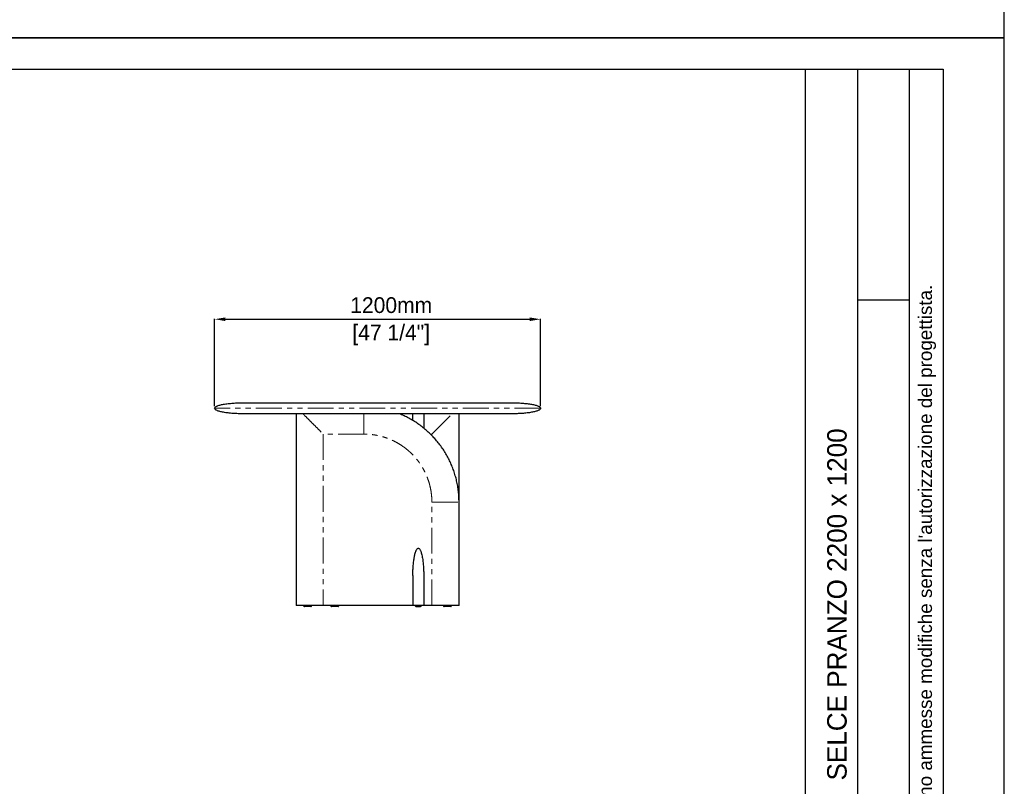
# Model space of a CAD drawing. Header units: millimetres. Extents: x -590 to 14136, y -480 to 15138.
# Tile 21 of 27: x 10510 to 14136, y 7178 to 9999. Entities that reach past the tile are written whole.
import ezdxf

# ---------------------------------------------------------------- set-up
doc = ezdxf.new("R2010")
doc.units = ezdxf.units.MM
doc.header["$LTSCALE"] = 15
doc.header["$PDSIZE"] = -1
doc.linetypes.add('SLD-Phantom', pattern=[12.7, 6.35, -1.27, 1.27, -1.27, 1.27, -1.27])
doc.linetypes.add('SLD-Solid', pattern=[0])
doc.layers.add('QUOTE', color=8, linetype='Continuous')
doc.styles.get("Standard").update_dxf_attribs({"font": 'GOTHIC.TTF'})
doc.dimstyles.new('Prodotti USA', dxfattribs={"dimtxt": 58, "dimasz": 40, "dimexe": 2, "dimexo": 8, "dimgap": 20, "dimtad": 1, "dimzin": 12, "dimtxsty": 'Standard', "dimcen": 2.5, "dimclrd": 252, "dimclre": 252, "dimclrt": 252, "dimadec": 0, "dimazin": 3, "dimtfac": 1, "dimtmove": 0, "dimatfit": 3, "dimfxl": 1, "dimarcsym": 0})

# ---------------------------------------------------------------- blocks, each defined once
blk = doc.blocks.new('*D49')
at = {"layer": 'Defpoints', "color": 0, "transparency": 16777216}
for p in [(12427.8, 8896.6), (11227.8, 8569), (12427.8, 8569)]:
    blk.add_point(p, dxfattribs=at)
at = {"layer": 'QUOTE', "color": 252, "lineweight": -2, "transparency": 16777216}
for p, q in [((11227.8, 8577), (11227.8, 8898.6)), ((11267.8, 8896.6), (12387.8, 8896.6)), ((12427.8, 8577), (12427.8, 8898.6))]:
    blk.add_line(p, q, dxfattribs=at)
at = {"layer": 'QUOTE', "color": 252, "transparency": 16777216}
for points in [[(11267.8, 8903.2), (11267.8, 8889.9), (11227.8, 8896.6)], [(12387.8, 8903.2), (12387.8, 8889.9), (12427.8, 8896.6)]]:
    blk.add_solid(points, dxfattribs=at)
at = {"layer": 'QUOTE', "color": 252, "lineweight": 5, "transparency": 16777216, "char_height": 58, "attachment_point": 2}
for s, insert in [('1200mm', (11878, 8977.5)), ('[47 1/4"]', (11878, 8876.6))]:
    blk.add_mtext(s, dxfattribs=dict(at, insert=insert))

msp = doc.modelspace()

# ---------------------------------------------------------------- linework, layer by layer
for p, q in [((13402.389, 9816.951), (13402.389, 6842.142)), ((13594.512, 9816.951), (13594.512, 6842.142)), ((13786.635, 6842.142), (13786.635, 9816.951)), ((13594.512, 8967.5), (13786.635, 8967.5))]:
    msp.add_line(p, q)
at = {"color": 7, "linetype": 'SLD-Solid', "lineweight": 25}
for p, q in [((11527.816, 8548.962), (11527.816, 7843.962)), ((11957.816, 8523.962), (11957.816, 8548.962)), ((11997.816, 8548.962), (11997.816, 8523.962)), ((12127.816, 8224.137), (12127.816, 8548.962)), ((12127.816, 7843.962), (12127.816, 8223.962)), ((11957.816, 7953.962), (11957.816, 7843.962)), ((11997.816, 7953.962), (11997.816, 7843.962)), ((11627.816, 7843.962), (11527.816, 7843.962)), ((11555.316, 7843.962), (11555.316, 7842.962)), ((11585.316, 7842.962), (11585.316, 7843.962)), ((11957.816, 7843.962), (11627.816, 7843.962)), ((11655.316, 7843.962), (11655.316, 7842.962)), ((11685.316, 7842.962), (11685.316, 7843.962)), ((11997.816, 7843.962), (11957.816, 7843.962)), ((11966.316, 7843.962), (11966.316, 7842.962)), ((11969.317, 7839.962), (11986.316, 7839.962)), ((11989.316, 7842.962), (11989.316, 7843.962)), ((12027.816, 7843.962), (11997.816, 7843.962)), ((12070.316, 7843.962), (12070.316, 7842.962)), ((12100.316, 7842.962), (12100.316, 7843.962))]:
    msp.add_line(p, q, dxfattribs=at)
at = {"color": 8, "linetype": 'SLD-Phantom', "lineweight": 18}
for p, q in [((11627.816, 8473.962), (11627.816, 7843.962)), ((11777.816, 8473.962), (11627.816, 8473.962)), ((12027.816, 8473.962), (12022.644, 8473.962)), ((12027.816, 8473.962), (12027.816, 8468.791)), ((12027.816, 7843.962), (12027.816, 8223.962))]:
    msp.add_line(p, q, dxfattribs=at)
msp.add_lwpolyline([(6996.074, 9816.951), (13910.585, 9816.951), (13910.585, 4859.754), (6996.074, 4859.754)], close=True)
at = {"color": 7, "linetype": 'SLD-Solid', "lineweight": 25}
for centre, start, end in [((11558.316, 7842.962), 179.981129, 270), ((11582.316, 7842.962), 269.999594, 0.028368), ((11658.316, 7842.962), 179.981129, 270), ((11682.316, 7842.962), 269.999594, 0.028368), ((11969.316, 7842.962), 179.968199, 270), ((11986.316, 7842.962), 269.99999, 359.997765), ((12073.316, 7842.962), 179.981129, 270), ((12097.316, 7842.962), 269.999594, 0.028368)]:
    msp.add_arc(centre, 3, start, end, dxfattribs=at)
for points, knots in [([(11227.816, 8568.962), (11227.816, 8570.141), (11228.34, 8571.364), (11230.058, 8573.221), (11230.786, 8573.844), (11232.566, 8575.088), (11233.619, 8575.709), (11236.055, 8576.94), (11237.439, 8577.55), (11240.536, 8578.747), (11242.248, 8579.335), (11245.985, 8580.478), (11248.011, 8581.034), (11252.35, 8582.103), (11254.664, 8582.616), (11261.987, 8584.081), (11267.378, 8584.955), (11278.812, 8586.45), (11284.852, 8587.071), (11297.161, 8588.046), (11303.429, 8588.399), (11315.81, 8588.858), (11321.923, 8588.962), (11327.816, 8588.962)], [0, 0, 0, 0, 0.125, 0.125, 0.1875, 0.1875, 0.25, 0.25, 0.3125, 0.3125, 0.375, 0.375, 0.4375, 0.4375, 0.5, 0.5, 0.625, 0.625, 0.75, 0.75, 0.875, 0.875, 1, 1, 1, 1]), ([(11327.816, 8548.962), (11321.923, 8548.962), (11315.81, 8549.067), (11303.429, 8549.525), (11297.161, 8549.879), (11284.852, 8550.854), (11278.812, 8551.475), (11267.378, 8552.97), (11261.987, 8553.844), (11254.664, 8555.308), (11252.35, 8555.822), (11248.011, 8556.891), (11245.985, 8557.447), (11242.248, 8558.59), (11240.536, 8559.178), (11237.439, 8560.375), (11236.055, 8560.985), (11233.619, 8562.216), (11232.566, 8562.837), (11230.786, 8564.081), (11230.058, 8564.704), (11228.34, 8566.561), (11227.816, 8567.784), (11227.816, 8568.962)], [0, 0, 0, 0, 0.125, 0.125, 0.25, 0.25, 0.375, 0.375, 0.5, 0.5, 0.5625, 0.5625, 0.625, 0.625, 0.6875, 0.6875, 0.75, 0.75, 0.8125, 0.8125, 0.875, 0.875, 1, 1, 1, 1]), ([(11327.816, 8588.962), (11327.817, 8588.962), (11327.818, 8588.962), (11327.833, 8588.962), (11327.855, 8588.962), (11327.887, 8588.962), (11327.928, 8588.962), (11327.978, 8588.962), (11328.037, 8588.962), (11328.105, 8588.962), (11328.182, 8588.962), (11328.268, 8588.962), (11328.364, 8588.962), (11328.468, 8588.962), (11328.582, 8588.962), (11328.704, 8588.962), (11328.836, 8588.962), (11328.977, 8588.962), (11329.127, 8588.962), (11329.285, 8588.962), (11329.453, 8588.962), (11329.63, 8588.962), (11329.817, 8588.962), (11330.012, 8588.962), (11330.216, 8588.962), (11330.43, 8588.962), (11330.652, 8588.962), (11330.884, 8588.962), (11331.124, 8588.962), (11331.374, 8588.962), (11331.633, 8588.962), (11331.901, 8588.962), (11332.178, 8588.962), (11332.464, 8588.962), (11332.759, 8588.962), (11333.063, 8588.962), (11333.376, 8588.962), (11333.699, 8588.962), (11334.03, 8588.962), (11334.371, 8588.962), (11334.72, 8588.962), (11335.079, 8588.962), (11335.447, 8588.962), (11335.824, 8588.962), (11336.21, 8588.962), (11336.605, 8588.962), (11337.009, 8588.962), (11338.865, 8588.962), (11342.604, 8588.962), (11349.147, 8588.962), (11356.848, 8588.962), (11365.692, 8588.962), (11375.64, 8588.962), (11386.672, 8588.962), (11398.771, 8588.962), (11413.373, 8588.962), (11430.851, 8588.962), (11451.623, 8588.962), (11474.011, 8588.962), (11497.903, 8588.962), (11523.214, 8588.962), (11549.833, 8588.962), (11577.634, 8588.962), (11606.511, 8588.962), (11636.338, 8588.962), (11666.979, 8588.962), (11698.312, 8588.962), (11730.201, 8588.962), (11762.505, 8588.962), (11795.09, 8588.962), (11827.815, 8588.962), (11860.541, 8588.962), (11893.126, 8588.962), (11925.43, 8588.962), (11957.319, 8588.962), (11988.652, 8588.962), (12019.293, 8588.962), (12049.12, 8588.962), (12077.997, 8588.962), (12105.798, 8588.962), (12132.417, 8588.962), (12157.728, 8588.962), (12181.62, 8588.962), (12204.008, 8588.962), (12224.78, 8588.962), (12242.258, 8588.962), (12256.86, 8588.962), (12268.959, 8588.962), (12279.991, 8588.962), (12289.94, 8588.962), (12298.784, 8588.962), (12306.484, 8588.962), (12313.027, 8588.962), (12316.937, 8588.962), (12319.068, 8588.962), (12319.882, 8588.962), (12320.656, 8588.962), (12321.391, 8588.962), (12322.086, 8588.962), (12322.741, 8588.962), (12323.356, 8588.962), (12323.932, 8588.962), (12324.468, 8588.962), (12324.964, 8588.962), (12325.421, 8588.962), (12325.838, 8588.962), (12326.215, 8588.962), (12326.552, 8588.962), (12326.85, 8588.962), (12327.108, 8588.962), (12327.326, 8588.962), (12327.505, 8588.962), (12327.644, 8588.962), (12327.743, 8588.962), (12327.804, 8588.962), (12327.812, 8588.962), (12327.816, 8588.962)], [0, 0, 0, 0, 0.00136295, 0.00272536, 0.00408725, 0.00544865, 0.00680957, 0.00817005, 0.00953011, 0.01088978, 0.01224907, 0.01360801, 0.01496663, 0.01632496, 0.01768301, 0.01904082, 0.0203984, 0.02175578, 0.02311299, 0.02447006, 0.025827, 0.02718384, 0.0285406, 0.02989732, 0.03125402, 0.03261071, 0.03396743, 0.0353242, 0.03668105, 0.038038, 0.03939507, 0.04075229, 0.04210969, 0.04346729, 0.04482511, 0.04618318, 0.04754153, 0.04890017, 0.05025914, 0.05161846, 0.05297815, 0.05433824, 0.05569875, 0.05705971, 0.05842114, 0.05978307, 0.06114552, 0.06250851, 0.07815261, 0.09375917, 0.10936598, 0.12501079, 0.1406549, 0.15626146, 0.17186826, 0.18751308, 0.20836005, 0.22916265, 0.25001048, 0.27085745, 0.29166005, 0.31250788, 0.33335485, 0.35415745, 0.37500528, 0.39585225, 0.41665485, 0.43750268, 0.45834965, 0.47915225, 0.50000008, 0.52084705, 0.54164965, 0.56249748, 0.58334445, 0.60414705, 0.62499488, 0.64584185, 0.66664445, 0.68749228, 0.70833925, 0.72914185, 0.74998968, 0.77083665, 0.79163925, 0.81248708, 0.82813118, 0.84373774, 0.85934454, 0.87498936, 0.89063346, 0.90624002, 0.92184682, 0.93749164, 0.94034083, 0.94318776, 0.94603264, 0.94887572, 0.95171722, 0.95455735, 0.95739635, 0.96023445, 0.96307187, 0.96590884, 0.96874558, 0.97158233, 0.97441931, 0.97725675, 0.98009488, 0.98293391, 0.98577409, 0.98861564, 0.99145877, 0.99430373, 0.99715073, 1, 1, 1, 1]), ([(12327.816, 8588.962), (12333.708, 8588.962), (12339.821, 8588.858), (12352.203, 8588.399), (12358.47, 8588.046), (12370.78, 8587.071), (12376.82, 8586.45), (12388.254, 8584.955), (12393.645, 8584.081), (12400.967, 8582.616), (12403.281, 8582.103), (12407.621, 8581.034), (12409.647, 8580.478), (12413.384, 8579.335), (12415.096, 8578.747), (12418.192, 8577.55), (12419.576, 8576.94), (12422.013, 8575.709), (12423.066, 8575.088), (12424.846, 8573.844), (12425.574, 8573.221), (12427.292, 8571.364), (12427.816, 8570.141), (12427.816, 8568.962)], [0, 0, 0, 0, 0.125, 0.125, 0.25, 0.25, 0.375, 0.375, 0.5, 0.5, 0.5625, 0.5625, 0.625, 0.625, 0.6875, 0.6875, 0.75, 0.75, 0.8125, 0.8125, 0.875, 0.875, 1, 1, 1, 1]), ([(12427.816, 8568.962), (12427.816, 8567.784), (12427.292, 8566.561), (12425.574, 8564.704), (12424.846, 8564.081), (12423.066, 8562.837), (12422.013, 8562.216), (12419.576, 8560.985), (12418.192, 8560.375), (12415.096, 8559.178), (12413.384, 8558.59), (12409.647, 8557.447), (12407.621, 8556.891), (12403.281, 8555.822), (12400.967, 8555.308), (12393.645, 8553.844), (12388.254, 8552.97), (12376.82, 8551.475), (12370.78, 8550.854), (12358.47, 8549.879), (12352.203, 8549.525), (12339.821, 8549.067), (12333.708, 8548.962), (12327.816, 8548.962)], [0, 0, 0, 0, 0.125, 0.125, 0.1875, 0.1875, 0.25, 0.25, 0.3125, 0.3125, 0.375, 0.375, 0.4375, 0.4375, 0.5, 0.5, 0.625, 0.625, 0.75, 0.75, 0.875, 0.875, 1, 1, 1, 1]), ([(12327.816, 8548.962), (12327.815, 8548.962), (12327.813, 8548.962), (12327.799, 8548.962), (12327.777, 8548.962), (12327.745, 8548.962), (12327.704, 8548.962), (12327.654, 8548.962), (12327.595, 8548.962), (12327.527, 8548.962), (12327.45, 8548.962), (12327.363, 8548.962), (12327.268, 8548.962), (12327.164, 8548.962), (12327.05, 8548.962), (12326.927, 8548.962), (12326.796, 8548.962), (12326.655, 8548.962), (12326.505, 8548.962), (12326.346, 8548.962), (12326.178, 8548.962), (12326.001, 8548.962), (12325.815, 8548.962), (12325.62, 8548.962), (12325.416, 8548.962), (12325.202, 8548.962), (12324.98, 8548.962), (12324.748, 8548.962), (12324.507, 8548.962), (12324.258, 8548.962), (12323.999, 8548.962), (12323.731, 8548.962), (12323.454, 8548.962), (12323.168, 8548.962), (12322.873, 8548.962), (12322.569, 8548.962), (12322.255, 8548.962), (12321.933, 8548.962), (12321.602, 8548.962), (12321.261, 8548.962), (12320.911, 8548.962), (12320.553, 8548.962), (12320.185, 8548.962), (12319.808, 8548.962), (12319.422, 8548.962), (12319.027, 8548.962), (12318.623, 8548.962), (12316.767, 8548.962), (12313.028, 8548.962), (12306.485, 8548.962), (12298.784, 8548.962), (12289.94, 8548.962), (12279.991, 8548.962), (12268.96, 8548.962), (12256.861, 8548.962), (12242.259, 8548.962), (12224.781, 8548.962), (12204.009, 8548.962), (12181.62, 8548.962), (12157.729, 8548.962), (12132.418, 8548.962), (12105.798, 8548.962), (12077.998, 8548.962), (12049.121, 8548.962), (12019.294, 8548.962), (11988.653, 8548.962), (11957.32, 8548.962), (11925.431, 8548.962), (11893.127, 8548.962), (11860.542, 8548.962), (11827.816, 8548.962), (11795.091, 8548.962), (11762.506, 8548.962), (11730.202, 8548.962), (11698.313, 8548.962), (11666.98, 8548.962), (11636.339, 8548.962), (11606.511, 8548.962), (11577.635, 8548.962), (11549.834, 8548.962), (11523.215, 8548.962), (11497.904, 8548.962), (11474.012, 8548.962), (11451.623, 8548.962), (11430.852, 8548.962), (11413.373, 8548.962), (11398.771, 8548.962), (11386.673, 8548.962), (11375.641, 8548.962), (11365.692, 8548.962), (11356.848, 8548.962), (11349.148, 8548.962), (11342.605, 8548.962), (11338.695, 8548.962), (11336.563, 8548.962), (11335.75, 8548.962), (11334.975, 8548.962), (11334.241, 8548.962), (11333.546, 8548.962), (11332.891, 8548.962), (11332.276, 8548.962), (11331.7, 8548.962), (11331.164, 8548.962), (11330.668, 8548.962), (11330.211, 8548.962), (11329.794, 8548.962), (11329.417, 8548.962), (11329.08, 8548.962), (11328.782, 8548.962), (11328.524, 8548.962), (11328.305, 8548.962), (11328.127, 8548.962), (11327.988, 8548.962), (11327.889, 8548.962), (11327.827, 8548.962), (11327.82, 8548.962), (11327.816, 8548.962)], [0, 0, 0, 0, 0.00136295, 0.00272536, 0.00408725, 0.00544865, 0.00680957, 0.00817005, 0.00953011, 0.01088978, 0.01224907, 0.01360801, 0.01496663, 0.01632496, 0.01768301, 0.01904082, 0.0203984, 0.02175578, 0.02311299, 0.02447006, 0.025827, 0.02718384, 0.0285406, 0.02989732, 0.03125402, 0.03261071, 0.03396743, 0.0353242, 0.03668105, 0.038038, 0.03939507, 0.04075229, 0.04210969, 0.04346729, 0.04482511, 0.04618318, 0.04754153, 0.04890017, 0.05025914, 0.05161846, 0.05297815, 0.05433824, 0.05569875, 0.05705971, 0.05842114, 0.05978307, 0.06114552, 0.06250851, 0.07815261, 0.09375917, 0.10936598, 0.12501079, 0.1406549, 0.15626146, 0.17186826, 0.18751308, 0.20836005, 0.22916265, 0.25001048, 0.27085745, 0.29166005, 0.31250788, 0.33335485, 0.35415745, 0.37500528, 0.39585225, 0.41665485, 0.43750268, 0.45834965, 0.47915225, 0.50000008, 0.52084705, 0.54164965, 0.56249748, 0.58334445, 0.60414705, 0.62499488, 0.64584185, 0.66664445, 0.68749228, 0.70833925, 0.72914185, 0.74998968, 0.77083665, 0.79163925, 0.81248708, 0.82813118, 0.84373774, 0.85934454, 0.87498936, 0.89063346, 0.90624002, 0.92184682, 0.93749164, 0.94034083, 0.94318776, 0.94603264, 0.94887572, 0.95171722, 0.95455735, 0.95739635, 0.96023445, 0.96307187, 0.96590884, 0.96874558, 0.97158233, 0.97441931, 0.97725675, 0.98009488, 0.98293391, 0.98577409, 0.98861564, 0.99145877, 0.99430373, 0.99715073, 1, 1, 1, 1]), ([(12127.816, 8223.962), (12127.709, 8230.508), (12127.494, 8243.599), (12125.77, 8263.171), (12123.034, 8282.62), (12119.197, 8301.884), (12114.299, 8320.904), (12108.344, 8339.62), (12101.345, 8357.973), (12093.317, 8375.899), (12084.292, 8393.345), (12074.306, 8410.259), (12063.394, 8426.591), (12051.588, 8442.29), (12038.924, 8457.303), (12025.435, 8471.581), (12011.157, 8485.07), (11996.143, 8497.735), (11980.445, 8509.541), (11964.113, 8520.453), (11947.199, 8530.44), (11929.751, 8539.458), (11916.479, 8545.422), (11909.066, 8548.418), (11907.719, 8548.962)], [0, 0, 0, 0, 0.04712703, 0.09424974, 0.14137077, 0.18849069, 0.23560938, 0.28272735, 0.32984717, 0.37696796, 0.42408825, 0.47120962, 0.51833159, 0.56545296, 0.61257325, 0.65969404, 0.70681483, 0.75393511, 0.80105649, 0.84817846, 0.89529983, 0.94242012, 0.98954091, 1, 1, 1, 1]), ([(11997.816, 8523.962), (11997.816, 8515.59), (11997.816, 8506.287), (11997.816, 8497.011), (11997.816, 8496.084)], [0, 0, 0, 0, 0.90004177, 1, 1, 1, 1]), ([(11957.816, 7953.962), (11957.816, 7953.996), (11957.816, 7959.493), (11957.991, 7970.454), (11958.83, 7986.815), (11960.243, 8003.135), (11962.085, 8016.178), (11963.857, 8025.979), (11965.28, 8032.56), (11967.139, 8039.083), (11969.231, 8044.472), (11971.297, 8048.743), (11973.157, 8051.404), (11975.035, 8053.095), (11976.547, 8053.847), (11977.426, 8053.927), (11977.816, 8053.962)], [0, 0, 0, 0, 0.00097237, 0.16035411, 0.31973318, 0.47850657, 0.63725755, 0.70196768, 0.76674688, 0.83141326, 0.89596933, 0.9295948, 0.96305571, 0.98193782, 0.99198339, 1, 1, 1, 1]), ([(11977.816, 8053.962), (11978.206, 8053.927), (11979.085, 8053.847), (11980.596, 8053.095), (11982.472, 8051.414), (11984.288, 8048.739), (11986.032, 8045.282), (11987.526, 8041.512), (11989.28, 8036.161), (11991.021, 8029.398), (11993.214, 8018.523), (11995.168, 8004.862), (11996.72, 7988.192), (11997.617, 7971.254), (11997.815, 7959.761), (11997.816, 7953.996), (11997.816, 7953.962)], [0, 0, 0, 0, 0.0080173, 0.01806373, 0.03694745, 0.07010855, 0.10401718, 0.14405637, 0.18420452, 0.26427119, 0.34449375, 0.50461262, 0.66470755, 0.83181039, 0.99902755, 1, 1, 1, 1]), ([(11582.316, 7839.962), (11582.269, 7839.962), (11582.151, 7839.962), (11581.038, 7839.962), (11579.323, 7839.962), (11577.436, 7839.962), (11575.376, 7839.962), (11572.967, 7839.962), (11569.686, 7839.962), (11566.567, 7839.962), (11563.816, 7839.962), (11561.635, 7839.962), (11559.804, 7839.962), (11558.544, 7839.962), (11558.392, 7839.962), (11558.316, 7839.962)], [0, 0, 0, 0, 0.050553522, 0.1285051, 0.210431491, 0.272437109, 0.334517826, 0.418173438, 0.501882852, 0.639197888, 0.706277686, 0.773273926, 0.870327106, 0.935015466, 1, 1, 1, 1]), ([(11682.316, 7839.962), (11682.269, 7839.962), (11682.151, 7839.962), (11681.038, 7839.962), (11679.323, 7839.962), (11677.436, 7839.962), (11675.376, 7839.962), (11672.967, 7839.962), (11669.686, 7839.962), (11666.567, 7839.962), (11663.816, 7839.962), (11661.635, 7839.962), (11659.804, 7839.962), (11658.544, 7839.962), (11658.392, 7839.962), (11658.316, 7839.962)], [0, 0, 0, 0, 0.050553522, 0.1285051, 0.210431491, 0.272437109, 0.334517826, 0.418173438, 0.501882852, 0.639197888, 0.706277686, 0.773273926, 0.870327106, 0.935015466, 1, 1, 1, 1]), ([(12127.816, 7843.962), (12127.786, 7843.962), (12127.726, 7843.962), (12127.046, 7843.962), (12125.907, 7843.962), (12124.601, 7843.962), (12123.618, 7843.962), (12122.506, 7843.962), (12121.263, 7843.962), (12119.891, 7843.962), (12117.371, 7843.962), (12113.408, 7843.962), (12108.145, 7843.962), (12102.785, 7843.962), (12097.505, 7843.962), (12092.046, 7843.962), (12086.224, 7843.962), (12076.73, 7843.962), (12063.353, 7843.962), (12045.893, 7843.962), (12033.942, 7843.962), (12027.816, 7843.962)], [0, 0, 0, 0, 0.01059816, 0.02179452, 0.04819679, 0.05868106, 0.07011749, 0.08255763, 0.09604148, 0.11060046, 0.12625954, 0.17486451, 0.23113559, 0.2828736, 0.33240925, 0.38519767, 0.44127557, 0.50067356, 0.65869074, 0.82504148, 1, 1, 1, 1]), ([(12097.316, 7839.962), (12097.269, 7839.962), (12097.151, 7839.962), (12096.038, 7839.962), (12094.323, 7839.962), (12092.436, 7839.962), (12090.376, 7839.962), (12087.967, 7839.962), (12084.686, 7839.962), (12081.567, 7839.962), (12078.816, 7839.962), (12076.635, 7839.962), (12074.804, 7839.962), (12073.544, 7839.962), (12073.392, 7839.962), (12073.316, 7839.962)], [0, 0, 0, 0, 0.050553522, 0.1285051, 0.210431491, 0.272437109, 0.334517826, 0.418173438, 0.501882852, 0.639197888, 0.706277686, 0.773273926, 0.870327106, 0.935015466, 1, 1, 1, 1])]:
    msp.add_open_spline(points, degree=3, knots=knots, dxfattribs=at)
at = {"color": 8, "linetype": 'SLD-Phantom', "lineweight": 18}
for points, knots in [([(12427.816, 8568.962), (12427.816, 8568.962), (12423.948, 8568.962), (12408.626, 8568.962), (12397.172, 8568.962), (12367.116, 8568.962), (12348.515, 8568.962), (12304.88, 8568.962), (12279.848, 8568.962), (12224.312, 8568.962), (12193.81, 8568.962), (12128.506, 8568.962), (12093.707, 8568.962), (12021.145, 8568.962), (11983.385, 8568.962), (11906.355, 8568.962), (11867.086, 8568.962), (11788.546, 8568.962), (11749.277, 8568.962), (11672.246, 8568.962), (11634.486, 8568.962), (11561.925, 8568.962), (11527.125, 8568.962), (11461.822, 8568.962), (11431.32, 8568.962), (11375.784, 8568.962), (11350.751, 8568.962), (11307.117, 8568.962), (11288.516, 8568.962), (11258.46, 8568.962), (11247.006, 8568.962), (11231.684, 8568.962), (11227.816, 8568.962), (11227.816, 8568.962)], [0, 0, 0, 0, 0.0625, 0.0625, 0.125, 0.125, 0.1875, 0.1875, 0.25, 0.25, 0.3125, 0.3125, 0.375, 0.375, 0.4375, 0.4375, 0.5, 0.5, 0.5625, 0.5625, 0.625, 0.625, 0.6875, 0.6875, 0.75, 0.75, 0.8125, 0.8125, 0.875, 0.875, 0.9375, 0.9375, 1, 1, 1, 1]), ([(11552.816, 8548.962), (11555.391, 8546.387), (11563.396, 8538.382), (11576.918, 8524.86), (11593.586, 8508.192), (11610.524, 8491.254), (11622.017, 8479.761), (11627.783, 8473.996), (11627.816, 8473.962)], [0, 0, 0, 0, 0.103850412, 0.322750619, 0.541618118, 0.770066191, 0.998670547, 1, 1, 1, 1]), ([(11777.816, 8473.962), (11777.816, 8477.393), (11777.816, 8484.346), (11777.816, 8494.852), (11777.816, 8505.443), (11777.816, 8515.914), (11777.816, 8526.042), (11777.816, 8535.602), (11777.816, 8543.184), (11777.816, 8547.534), (11777.816, 8548.962)], [0, 0, 0, 0, 0.13640609, 0.27650055, 0.41797058, 0.5581435, 0.69411975, 0.82295408, 0.94186817, 1, 1, 1, 1]), ([(12027.816, 8473.962), (12027.849, 8473.996), (12033.614, 8479.761), (12045.108, 8491.254), (12062.046, 8508.192), (12078.714, 8524.86), (12092.236, 8538.382), (12100.24, 8546.387), (12102.816, 8548.962)], [0, 0, 0, 0, 0.00132945, 0.22993381, 0.45838188, 0.67724938, 0.89614959, 1, 1, 1, 1]), ([(12027.816, 8223.962), (12027.713, 8229.409), (12027.507, 8240.302), (12025.836, 8256.595), (12023.174, 8272.768), (12019.455, 8288.734), (12014.709, 8304.401), (12008.951, 8319.701), (12002.204, 8334.592), (11994.481, 8349.027), (11985.817, 8362.944), (11976.275, 8376.275), (11965.894, 8388.933), (11954.719, 8400.865), (11942.788, 8412.04), (11930.129, 8422.421), (11916.798, 8431.963), (11902.881, 8440.627), (11888.446, 8448.35), (11873.555, 8455.097), (11858.256, 8460.856), (11842.589, 8465.601), (11826.622, 8469.32), (11810.449, 8471.982), (11794.156, 8473.654), (11783.263, 8473.86), (11777.816, 8473.962)], [0, 0, 0, 0, 0.04161108, 0.08321987, 0.12500557, 0.16678511, 0.20839023, 0.2500001, 0.29160595, 0.33321287, 0.37500004, 0.41678386, 0.45839078, 0.49999999, 0.54160584, 0.58321276, 0.62499994, 0.66678376, 0.70839068, 0.74999988, 0.79160639, 0.83321151, 0.87499441, 0.91677845, 0.95838724, 1, 1, 1, 1]), ([(12027.816, 8223.962), (12031.246, 8223.962), (12038.199, 8223.962), (12048.706, 8223.962), (12059.297, 8223.962), (12069.767, 8223.962), (12079.896, 8223.962), (12089.456, 8223.962), (12097.923, 8223.962), (12105.203, 8223.962), (12111.256, 8223.962), (12116.391, 8223.962), (12120.57, 8223.962), (12123.786, 8223.962), (12126.078, 8223.962), (12127.291, 8223.962), (12127.755, 8223.962), (12127.796, 8223.962), (12127.816, 8223.962)], [0, 0, 0, 0, 0.09798478, 0.19861904, 0.30024141, 0.40093203, 0.49860806, 0.59115381, 0.67657354, 0.74411178, 0.80398312, 0.85560931, 0.89877697, 0.93369395, 0.9610815, 0.98235956, 0.99145767, 1, 1, 1, 1]), ([(11555.316, 7842.962), (11555.427, 7842.962), (11555.642, 7842.962), (11557.032, 7842.962), (11558.6, 7842.962), (11560.357, 7842.962), (11562.511, 7842.962), (11564.997, 7842.962), (11567.603, 7842.962), (11570.419, 7842.962), (11573.454, 7842.962), (11576.34, 7842.962), (11578.862, 7842.962), (11581.353, 7842.962), (11583.618, 7842.962), (11585.089, 7842.962), (11585.247, 7842.962), (11585.316, 7842.962)], [0, 0, 0, 0, 0.07529057, 0.14610122, 0.19479734, 0.24486139, 0.30760051, 0.37210187, 0.43472339, 0.49857581, 0.57452115, 0.65266836, 0.7113526, 0.77146441, 0.86357155, 0.94114917, 1, 1, 1, 1]), ([(11655.316, 7842.962), (11655.427, 7842.962), (11655.642, 7842.962), (11657.032, 7842.962), (11658.6, 7842.962), (11660.357, 7842.962), (11662.511, 7842.962), (11664.997, 7842.962), (11667.603, 7842.962), (11670.419, 7842.962), (11673.454, 7842.962), (11676.34, 7842.962), (11678.862, 7842.962), (11681.353, 7842.962), (11683.618, 7842.962), (11685.089, 7842.962), (11685.247, 7842.962), (11685.316, 7842.962)], [0, 0, 0, 0, 0.075290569, 0.146101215, 0.194797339, 0.244861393, 0.307600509, 0.37210187, 0.434723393, 0.498575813, 0.574521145, 0.652668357, 0.711352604, 0.771464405, 0.863571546, 0.941149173, 1, 1, 1, 1]), ([(11966.332, 7842.962), (11966.361, 7842.962), (11966.427, 7842.962), (11967.161, 7842.962), (11968.331, 7842.962), (11969.742, 7842.962), (11971.467, 7842.962), (11973.889, 7842.962), (11976.288, 7842.962), (11978.607, 7842.962), (11980.91, 7842.962), (11983.311, 7842.962), (11985.076, 7842.962), (11986.493, 7842.962), (11987.713, 7842.962), (11988.645, 7842.962), (11989.156, 7842.962), (11989.385, 7842.962), (11989.312, 7842.962), (11989.311, 7842.962)], [0, 0, 0, 0, 0.064615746, 0.143500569, 0.225230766, 0.274608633, 0.325107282, 0.408354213, 0.481622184, 0.499940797, 0.575222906, 0.646025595, 0.694716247, 0.744774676, 0.807506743, 0.872000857, 0.934615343, 0.998460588, 1, 1, 1, 1]), ([(12070.316, 7842.962), (12070.427, 7842.962), (12070.642, 7842.962), (12072.032, 7842.962), (12073.6, 7842.962), (12075.357, 7842.962), (12077.511, 7842.962), (12079.997, 7842.962), (12082.603, 7842.962), (12085.419, 7842.962), (12088.454, 7842.962), (12091.34, 7842.962), (12093.862, 7842.962), (12096.353, 7842.962), (12098.618, 7842.962), (12100.089, 7842.962), (12100.247, 7842.962), (12100.316, 7842.962)], [0, 0, 0, 0, 0.07529057, 0.14610122, 0.19479734, 0.24486139, 0.30760051, 0.37210187, 0.43472339, 0.49857581, 0.57452115, 0.65266836, 0.7113526, 0.77146441, 0.86357155, 0.94114917, 1, 1, 1, 1])]:
    msp.add_open_spline(points, degree=3, knots=knots, dxfattribs=at)
at = {"layer": 'Defpoints'}
for points in [[(14135.617, 9931.603), (14135.617, 15137.519), (6772.964, 15137.519), (6772.964, 9931.603)], [(14135.617, 4725.687), (14135.617, 9931.603), (6772.964, 9931.603), (6772.964, 4725.687)]]:
    msp.add_lwpolyline(points, close=True, dxfattribs=at)

# ---------------------------------------------------------------- texts
at = {"attachment_point": 1, "rotation": 90}
for s, insert, char_height, width in [("{\\fArial|b0|i0|c0|p34;Tutti i diritti sul presente disegno sono riservati.                             Non sono ammesse modifiche senza l'autorizzazione del progettista.}  ", (13819.724, 4918.564), 49.580155, 4898.38792), ('SELCE PRANZO 2200 x 1200', (13483.362, 7199.544), 71.73055, 2629.81295)]:
    msp.add_mtext(s, dxfattribs=dict(at, insert=insert, char_height=char_height, width=width))

# ---------------------------------------------------------------- dimensions: what is measured, and where the dimension line sits
at = {"layer": 'QUOTE', "lineweight": 5}
dim = msp.add_linear_dim(base=(12427.816, 8896.57), p1=(11227.816, 8568.962), p2=(12427.816, 8568.962), dimstyle='Prodotti USA', override={"dimpost": 'mm\\X'}, dxfattribs=at)
dim.commit()
dim.dimension.update_dxf_attribs({"geometry": '*D49', "text_midpoint": (11877.974, 8896.57), "dimtype": 160})

doc.saveas('drawing.dxf')
